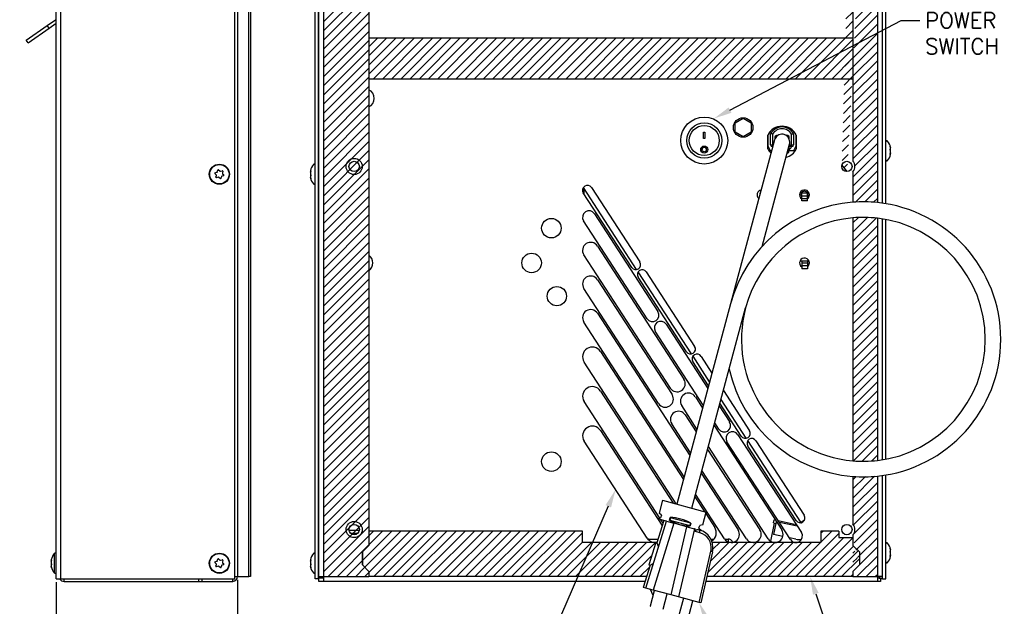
# Model space of a CAD drawing. Extents: x 895.5 to 952.4, y -8.3 to 25.7.
# Tile 3 of 5: x 910.9 to 929.9, y 3.2 to 14.5. Entities that reach past the tile are written whole.
import ezdxf
from ezdxf import colors
from ezdxf.entities.mleader import LeaderData, LeaderLine
from ezdxf.math import Vec2, Vec3

# ---------------------------------------------------------------- set-up
doc = ezdxf.new("R2010")
doc.units = 0
doc.header["$LTSCALE"] = 4
doc.header["$MEASUREMENT"] = 0
doc.layers.get('0').update_dxf_attribs({"linetype": 'CONTINUOUS'})
doc.layers.get('DEFPOINTS').update_dxf_attribs({"linetype": 'CONTINUOUS'})
for name, color, linetype in [('DIMENSIONS', 140, 'CONTINUOUS'), ('DIMENSIONS @ 1', 140, 'CONTINUOUS'), ('Hatch', 140, 'CONTINUOUS'), ('TEXT', 140, 'CONTINUOUS')]:
    doc.layers.add(name, color=color, linetype=linetype)
doc.styles.get("Standard").update_dxf_attribs({"font": 'romans.shx'})
doc.dimstyles.get("Standard").update_dxf_attribs({"dimtxt": 0.3, "dimasz": 0.35, "dimexe": 0.0625, "dimexo": 0.0625, "dimgap": 0.0625, "dimtad": 0, "dimtih": 1, "dimtoh": 1, "dimzin": 0, "dimdsep": 46, "dimtxsty": 'Standard', "dimcen": 0, "dimadec": 0, "dimazin": 0, "dimtfac": 1, "dimtofl": 0, "dimtmove": 0, "dimatfit": 3, "dimfxl": 0, "dimtolj": 1, "dimtzin": 0, "dimarcsym": 0})
pattern_1 = [(45, (895.43474, -10.74133), (-0.08838817, 0.08838817), [])]
pattern_2 = [(45, (897.40933, -8.5339), (-0.08838835, 0.08838835), [])]

# ---------------------------------------------------------------- blocks, each defined once
blk = doc.blocks.new('*D2')
at = {"layer": 'DEFPOINTS', "color": 0}
for p in [(911.617, 3.749), (915.117, 3.793), (911.617, 2.192)]:
    blk.add_point(p, dxfattribs=at)
at = {"layer": 'DIMENSIONS', "color": 0, "lineweight": -2}
for p, q in [((911.617, 3.687), (911.617, 2.13)), ((915.117, 3.73), (915.117, 2.13)), ((911.267, 2.192), (910.917, 2.192)), ((915.467, 2.192), (915.817, 2.192))]:
    blk.add_line(p, q, dxfattribs=at)
at = {"layer": 'DIMENSIONS', "color": 0}
for points in [[(911.267, 2.25), (911.267, 2.134), (911.617, 2.192)], [(915.467, 2.25), (915.467, 2.134), (915.117, 2.192)]]:
    blk.add_solid(points, dxfattribs=at)
at = {"layer": 'DIMENSIONS', "color": 0, "insert": (913.232, 2.192), "char_height": 0.3, "attachment_point": 5}
blk.add_mtext('\\A1; 3.50\\P [88.9]\\PPLUS GASKET', dxfattribs=at)

msp = doc.modelspace()

# ---------------------------------------------------------------- hatches: boundary and pattern name
at = {"layer": 'Hatch'}
h = msp.add_hatch(dxfattribs=at)
h.set_pattern_fill('LINE', color=256, scale=0.999998, angle=45, style=0, pattern_type=2)
h.set_pattern_definition(pattern_1)
edge = h.paths.add_edge_path()
edge.add_line((917.656, 4.389), (917.656, 18.932))
edge.add_arc((917.842, 18.955), 0.188, 173.0813, 186.9187, ccw=False)
edge.add_line((917.656, 18.977), (917.656, 19.166))
edge.add_line((917.656, 19.166), (917.531, 19.291))
edge.add_line((917.531, 19.291), (917.281, 19.291))
edge.add_line((917.281, 19.291), (917.156, 19.166))
edge.add_line((917.156, 19.166), (916.781, 19.166))
edge.add_line((916.781, 19.166), (916.781, 3.789))
edge.add_line((916.781, 3.789), (917.656, 3.789))
edge.add_line((917.656, 3.789), (917.656, 3.889))
edge.add_line((917.656, 3.889), (917.531, 4.014))
edge.add_line((917.531, 4.014), (917.531, 4.264))
edge.add_line((917.531, 4.264), (917.656, 4.389))
h = msp.add_hatch(dxfattribs=at)
h.set_pattern_fill('ANSI31', color=256)
h.set_pattern_definition(pattern_2)
edge = h.paths.add_edge_path()
edge.add_arc((927.183, 8.366), 2.65, 84.1016, 94.3646)
edge.add_line((926.982, 11.008), (926.982, 11.595))
edge.add_arc((926.866, 11.699), 0.156, 318.0338, 401.9662)
edge.add_line((926.982, 11.804), (926.982, 18.595))
edge.add_arc((926.866, 18.699), 0.156, 318.0338, 401.9662)
edge.add_line((926.982, 18.804), (926.982, 19.295))
edge.add_line((926.982, 19.295), (927.182, 19.295))
edge.add_line((927.182, 19.295), (927.282, 19.17))
edge.add_line((927.282, 19.17), (927.456, 19.17))
edge.add_line((927.456, 19.17), (927.456, 11.002))
edge = h.paths.add_edge_path()
edge.add_line((926.872, 11.6), (926.77, 11.728))
edge.add_line((926.982, 19.295), (926.982, 19.169))
edge.add_line((927.182, 19.295), (926.982, 19.295))
edge.add_line((927.282, 19.169), (927.182, 19.295))
edge.add_line((927.456, 19.169), (927.282, 19.169))
h = msp.add_hatch(dxfattribs=at)
h.set_pattern_fill('ANSI31', color=256)
h.set_pattern_definition([(45, (897.40933, -8.5339), (-0.08838835, 0.08838835), [])])
h.paths.add_polyline_path([(926.982, 14.169), (917.651, 14.169), (917.651, 13.382), (926.982, 13.382)])
h = msp.add_hatch(dxfattribs=at)
h.set_pattern_fill('ANSI31', color=256)
h.set_pattern_definition(pattern_2)
edge = h.paths.add_edge_path()
edge.add_arc((927.183, 8.366), 2.35, 265.0769, 276.6546)
edge.add_line((927.456, 6.031), (927.456, 10.7))
edge.add_arc((927.183, 8.366), 2.35, 83.3455, 94.9232)
edge.add_line((926.982, 10.707), (926.982, 6.024))
h = msp.add_hatch(dxfattribs=at)
h.set_pattern_fill('ANSI31', color=256)
h.set_pattern_definition(pattern_2)
edge = h.paths.add_edge_path()
edge.add_line((927.107, 4.268), (927.107, 4.018))
edge.add_line((927.107, 4.018), (926.982, 3.892))
edge.add_line((926.982, 3.892), (926.982, 3.793))
edge.add_line((926.982, 3.793), (927.456, 3.793))
edge.add_line((927.456, 3.793), (927.456, 5.73))
edge.add_arc((927.183, 8.366), 2.65, 265.6354, 275.8984, ccw=False)
edge.add_line((926.982, 5.723), (926.982, 4.804))
edge.add_arc((926.866, 4.699), 0.156, -41.9662, 41.9662, ccw=False)
edge.add_line((926.982, 4.595), (926.982, 4.393))
edge.add_line((926.982, 4.393), (927.107, 4.268))
edge = h.paths.add_edge_path(flags=16)
edge.add_line((926.982, 4.543), (926.982, 4.393))
edge.add_line((927.107, 4.018), (926.982, 3.893))
edge.add_line((926.982, 4.393), (927.107, 4.268))
edge.add_line((926.982, 3.893), (926.982, 3.793))
edge.add_line((927.107, 4.268), (927.107, 4.018))
h = msp.add_hatch(dxfattribs=at)
h.set_pattern_fill('LINE', color=256, scale=0.999998, angle=45, style=0, pattern_type=2)
h.set_pattern_definition(pattern_1)
h.paths.add_polyline_path([(923.204, 4.44), (923.207, 4.449), (921.769, 4.449), (921.769, 4.668), (917.651, 4.668), (917.651, 4.393), (917.526, 4.268), (917.525, 4.018), (917.651, 3.893), (917.651, 3.793), (923.006, 3.793), (923.072, 4.01), (923.049, 4.017), (923.18, 4.448)])
edge = h.paths.add_edge_path()
edge.add_arc((923.934, 4.351), 0.35, 350.8102, 376.4224)
edge.add_line((924.269, 4.449), (926.366, 4.449))
edge.add_line((926.366, 4.449), (926.366, 4.668))
edge.add_line((926.366, 4.668), (926.71, 4.668))
edge.add_line((926.71, 4.668), (926.71, 4.543))
edge.add_line((926.71, 4.543), (926.982, 4.543))
edge.add_line((926.982, 4.543), (926.982, 4.393))
edge.add_line((926.982, 4.393), (927.107, 4.268))
edge.add_line((927.107, 4.268), (927.107, 4.018))
edge.add_line((927.107, 4.018), (926.982, 3.893))
edge.add_line((926.982, 3.893), (926.982, 3.793))
edge.add_line((926.982, 3.793), (924.164, 3.793))
edge.add_line((924.164, 3.793), (924.275, 4.272))
edge.add_line((924.275, 4.272), (924.275, 4.275))
edge.add_line((924.275, 4.275), (924.276, 4.277))
edge.add_line((924.276, 4.277), (924.277, 4.28))
edge.add_line((924.277, 4.28), (924.277, 4.283))
edge.add_line((924.277, 4.283), (924.278, 4.286))
edge.add_line((924.278, 4.286), (924.278, 4.289))
edge.add_line((924.278, 4.289), (924.279, 4.292))
edge.add_line((924.279, 4.292), (924.279, 4.295))

# ---------------------------------------------------------------- linework, layer by layer
for p, q in [((915.067, 3.749), (915.067, 20.136)), ((916.616, 3.749), (916.616, 20.136)), ((916.678, 3.749), (916.678, 20.136)), ((911.617, 3.749), (911.617, 20.106)), ((911.71, 3.749), (911.71, 20.106)), ((916.683, 3.793), (916.683, 20.044)), ((927.549, 20.044), (927.549, 10.99)), ((915.117, 19.544), (915.117, 3.792)), ((915.337, 3.792), (915.337, 19.544)), ((915.367, 19.17), (915.367, 3.793)), ((916.776, 19.17), (916.776, 3.793)), ((927.456, 19.17), (927.456, 11.002)), ((917.651, 18.941), (917.651, 4.393)), ((927.554, 10.99), (927.554, 18.921)), ((927.616, 10.98), (927.616, 18.971)), ((926.982, 18.595), (926.982, 11.804)), ((911.447, 14.419), (911.604, 14.528)), ((911.483, 14.368), (911.617, 14.462)), ((911.042, 14.135), (911.447, 14.419)), ((911.078, 14.084), (911.483, 14.368)), ((911.483, 14.368), (911.447, 14.419)), ((911.078, 14.084), (911.042, 14.135)), ((926.982, 14.169), (917.651, 14.169)), ((926.982, 13.382), (917.651, 13.382)), ((924.711, 12.539), (924.866, 12.628)), ((924.711, 12.36), (924.711, 12.539)), ((924.866, 12.628), (925.021, 12.539)), ((925.021, 12.539), (925.021, 12.36)), ((924.103, 12.362), (924.128, 12.362)), ((924.103, 12.237), (924.103, 12.362)), ((924.128, 12.362), (924.128, 12.237)), ((924.866, 12.271), (924.711, 12.36)), ((925.021, 12.36), (924.866, 12.271)), ((924.128, 12.24), (924.103, 12.24)), ((924.128, 12.237), (924.103, 12.237)), ((925.471, 12.209), (925.323, 11.657)), ((925.341, 12.038), (925.341, 12.302)), ((925.342, 12.293), (925.342, 12.11)), ((925.432, 12.32), (925.396, 12.33)), ((925.396, 12.114), (925.396, 12.33)), ((925.432, 12.32), (925.432, 12.114)), ((925.477, 12.263), (925.477, 12.226)), ((925.501, 12.287), (925.501, 12.266)), ((925.53, 12.293), (925.507, 12.293)), ((925.725, 12.293), (925.701, 12.293)), ((925.731, 12.266), (925.731, 12.287)), ((925.755, 12.226), (925.755, 12.263)), ((925.8, 12.32), (925.837, 12.33)), ((925.8, 12.114), (925.8, 12.32)), ((925.837, 12.33), (925.837, 12.114)), ((925.89, 12.11), (925.89, 12.293)), ((925.891, 12.302), (925.891, 12.038)), ((924.073, 12.026), (924.073, 12.025)), ((924.159, 12.025), (924.159, 12.026)), ((925.344, 12.098), (925.379, 12.022)), ((925.396, 12.114), (925.432, 12.114)), ((925.406, 12.004), (925.416, 12.004)), ((925.437, 12.084), (925.426, 12.084)), ((925.432, 12.114), (925.445, 12.114)), ((925.612, 11.579), (925.76, 12.131)), ((925.725, 11.999), (925.734, 11.985)), ((925.728, 12.01), (925.748, 12.01)), ((925.748, 12.085), (925.748, 12.01)), ((925.748, 11.987), (925.748, 12.01)), ((925.755, 12.084), (925.755, 12.109)), ((925.779, 12.084), (925.755, 12.084)), ((925.755, 12.02), (925.755, 12.004)), ((925.755, 12.004), (925.825, 12.004)), ((925.756, 12.114), (925.8, 12.114)), ((925.807, 12.084), (925.779, 12.084)), ((925.783, 12.084), (925.783, 12.053)), ((925.8, 12.114), (925.837, 12.114)), ((925.852, 12.022), (925.887, 12.098)), ((927.554, 12.094), (927.549, 12.094)), ((927.554, 12.069), (927.549, 12.069)), ((927.708, 12.057), (927.709, 12.057)), ((927.554, 11.93), (927.549, 11.93)), ((927.549, 11.904), (927.554, 11.904)), ((927.709, 11.942), (927.703, 11.942)), ((914.686, 11.579), (914.717, 11.587)), ((914.727, 11.598), (914.735, 11.629)), ((914.752, 11.634), (914.775, 11.612)), ((914.789, 11.608), (914.82, 11.617)), ((914.832, 11.605), (914.824, 11.574)), ((916.522, 11.607), (916.528, 11.607)), ((916.683, 11.644), (916.678, 11.644)), ((916.678, 11.619), (916.683, 11.619)), ((925.323, 11.657), (924.624, 9.052)), ((926.872, 11.6), (926.77, 11.728)), ((926.982, 11.595), (926.982, 11.008)), ((914.705, 11.54), (914.682, 11.562)), ((914.701, 11.494), (914.709, 11.525)), ((914.744, 11.491), (914.714, 11.482)), ((914.782, 11.465), (914.759, 11.487)), ((914.806, 11.501), (914.798, 11.47)), ((914.847, 11.52), (914.817, 11.512)), ((914.828, 11.559), (914.851, 11.537)), ((916.523, 11.492), (916.522, 11.492)), ((916.678, 11.48), (916.683, 11.48)), ((916.678, 11.454), (916.683, 11.454)), ((925.23, 10.153), (925.612, 11.579)), ((922.812, 9.713), (921.785, 11.294)), ((921.794, 11.281), (921.794, 11.175)), ((921.942, 11.292), (922.874, 9.857)), ((922.717, 9.754), (921.784, 11.19)), ((925.186, 11.185), (925.196, 11.185)), ((925.186, 11.185), (925.186, 11.146)), ((925.955, 11.153), (925.998, 11.145)), ((926.108, 11.185), (925.998, 11.185)), ((925.998, 11.125), (925.998, 11.185)), ((926.108, 11.125), (925.998, 11.125)), ((925.998, 11.075), (925.998, 11.125)), ((926.108, 11.075), (925.998, 11.075)), ((925.998, 11.035), (925.998, 11.075)), ((926.108, 11.035), (925.998, 11.035)), ((926.108, 11.125), (926.108, 11.185)), ((926.108, 11.075), (926.108, 11.125)), ((926.108, 11.035), (926.108, 11.075)), ((923.014, 8.764), (921.789, 10.65)), ((921.999, 10.786), (923.224, 8.9)), ((926.982, 10.707), (926.982, 6.024)), ((927.456, 10.7), (927.456, 6.031)), ((927.549, 10.687), (927.549, 6.044)), ((927.554, 6.045), (927.554, 10.686)), ((927.616, 6.056), (927.616, 10.676)), ((922.057, 10.164), (923.725, 7.596)), ((923.462, 7.426), (921.794, 9.994)), ((925.998, 9.872), (925.96, 9.872)), ((925.998, 9.763), (925.996, 9.763)), ((925.998, 9.872), (925.998, 9.832)), ((926.108, 9.872), (925.998, 9.872)), ((925.998, 9.832), (925.998, 9.782)), ((926.108, 9.832), (925.998, 9.832)), ((925.998, 9.782), (925.998, 9.722)), ((926.108, 9.782), (925.998, 9.782)), ((926.108, 9.722), (925.998, 9.722)), ((926.108, 9.872), (926.108, 9.832)), ((926.137, 9.872), (926.108, 9.872)), ((926.108, 9.832), (926.108, 9.782)), ((926.108, 9.782), (926.108, 9.722)), ((922.057, 9.516), (923.496, 7.3)), ((923.773, 8.127), (922.841, 9.563)), ((923.869, 8.086), (922.842, 9.667)), ((922.999, 9.665), (923.931, 8.23)), ((923.234, 7.129), (921.794, 9.346)), ((924.624, 9.052), (923.587, 5.189)), ((923.877, 5.111), (924.913, 8.975)), ((922.057, 8.868), (923.838, 6.125)), ((923.729, 5.718), (921.794, 8.698)), ((923.381, 8.657), (924.185, 7.419)), ((924.098, 7.094), (923.172, 8.521)), ((922.114, 8.132), (923.715, 5.666)), ((924.22, 7.546), (923.899, 8.04)), ((924.055, 8.038), (924.265, 7.715)), ((923.576, 5.192), (921.799, 7.928)), ((924.199, 7.471), (923.897, 7.936)), ((922.114, 7.37), (923.518, 5.207)), ((923.944, 7.259), (924.084, 7.042)), ((924.485, 7.377), (924.988, 6.603)), ((923.258, 4.919), (921.799, 7.166)), ((923.975, 6.636), (923.681, 7.089)), ((924.405, 7.081), (924.606, 6.771)), ((924.83, 6.5), (924.419, 7.133)), ((924.925, 6.459), (924.439, 7.207)), ((923.751, 6.908), (923.961, 6.584)), ((923.852, 6.177), (923.488, 6.737)), ((924.304, 6.704), (925.611, 4.691)), ((924.396, 6.635), (924.318, 6.756)), ((922.114, 6.608), (923.217, 4.91)), ((924.764, 6.528), (925.989, 4.643)), ((923.013, 4.535), (921.799, 6.404)), ((925.349, 4.521), (924.195, 6.297)), ((925.779, 4.506), (924.554, 6.392)), ((925.887, 4.873), (924.954, 6.309)), ((925.978, 4.839), (924.955, 6.413)), ((925.112, 6.411), (926.044, 4.976)), ((924.181, 6.245), (925.19, 4.691)), ((924.058, 5.787), (924.769, 4.691)), ((924.928, 4.521), (924.072, 5.839)), ((926.982, 5.723), (926.982, 4.804)), ((927.456, 5.73), (927.456, 3.793)), ((927.549, 5.741), (927.549, 3.793)), ((927.554, 3.749), (927.554, 5.742)), ((927.616, 3.749), (927.616, 5.751)), ((923.935, 5.328), (924.118, 5.047)), ((924.507, 4.521), (923.949, 5.38)), ((923.312, 5.263), (923.245, 5.015)), ((923.312, 5.263), (924.152, 5.037)), ((923.289, 4.978), (923.245, 5.015)), ((923.289, 4.978), (923.274, 4.922)), ((924.086, 4.789), (924.152, 5.037)), ((924.144, 5.006), (924.317, 4.739)), ((922.99, 3.568), (923.385, 4.86)), ((923.53, 4.821), (923.134, 3.53)), ((923.337, 4.873), (923.204, 4.44)), ((923.218, 4.912), (923.216, 4.906)), ((923.385, 4.86), (923.216, 4.906)), ((923.218, 4.912), (923.274, 4.922)), ((923.22, 4.904), (923.306, 4.773)), ((923.321, 4.823), (923.278, 4.889)), ((923.385, 4.86), (923.53, 4.821)), ((923.445, 4.876), (923.46, 4.932)), ((923.45, 4.879), (923.445, 4.876)), ((923.463, 4.927), (923.45, 4.879)), ((923.45, 4.879), (923.841, 4.774)), ((923.463, 4.927), (923.46, 4.932)), ((923.854, 4.822), (923.463, 4.927)), ((923.477, 3.438), (923.781, 4.754)), ((923.781, 4.754), (923.53, 4.821)), ((923.781, 4.754), (923.926, 4.715)), ((923.841, 4.774), (923.854, 4.822)), ((923.841, 4.774), (923.843, 4.769)), ((923.858, 4.825), (923.843, 4.769)), ((923.854, 4.822), (923.858, 4.825)), ((924.014, 4.724), (924.029, 4.779)), ((924.086, 4.789), (924.029, 4.779)), ((925.399, 4.472), (925.473, 4.822)), ((925.503, 4.85), (925.451, 4.605)), ((925.454, 4.826), (925.467, 4.887)), ((925.454, 4.826), (925.496, 4.817)), ((925.467, 4.887), (925.487, 4.882)), ((925.509, 4.848), (925.503, 4.85)), ((925.542, 4.871), (925.888, 4.797)), ((925.91, 4.763), (925.565, 4.836)), ((925.964, 4.83), (926.052, 4.887)), ((917.266, 4.69), (917.465, 4.69)), ((917.292, 4.632), (917.439, 4.632)), ((917.651, 4.668), (917.651, 4.393)), ((921.769, 4.668), (917.651, 4.668)), ((921.769, 4.449), (921.769, 4.668)), ((923.926, 4.715), (923.622, 3.399)), ((923.941, 4.711), (923.926, 4.715)), ((924.028, 4.638), (923.926, 4.665)), ((923.994, 4.697), (924.024, 4.689)), ((924.014, 4.724), (924.058, 4.687)), ((924.056, 4.679), (924.058, 4.687)), ((925.631, 4.567), (925.451, 4.605)), ((926.71, 4.668), (926.366, 4.668)), ((926.366, 4.668), (926.366, 4.449)), ((926.71, 4.668), (926.71, 4.543)), ((926.982, 4.595), (926.982, 4.393)), ((917.525, 4.268), (917.651, 4.393)), ((917.651, 4.393), (917.526, 4.268)), ((923.207, 4.449), (921.769, 4.449)), ((923.025, 4.521), (923.023, 4.522)), ((923.025, 4.521), (923.024, 4.52)), ((923.04, 4.516), (923.227, 4.516)), ((923.04, 4.502), (923.04, 4.516)), ((923.18, 4.448), (923.049, 4.017)), ((923.204, 4.44), (923.18, 4.448)), ((924.242, 4.516), (924.304, 4.516)), ((926.366, 4.449), (924.269, 4.449)), ((924.51, 4.516), (924.576, 4.516)), ((924.576, 4.516), (924.576, 4.462)), ((924.662, 4.459), (924.693, 4.459)), ((925.004, 4.459), (925.114, 4.459)), ((925.882, 4.513), (925.757, 4.54)), ((926.71, 4.543), (926.982, 4.543)), ((926.982, 4.543), (926.982, 4.393)), ((926.982, 4.393), (927.107, 4.268)), ((926.982, 4.393), (927.107, 4.268)), ((911.581, 4.236), (911.581, 3.863)), ((917.525, 4.018), (917.525, 4.268)), ((917.526, 4.268), (917.526, 4.018)), ((924.015, 3.293), (924.243, 4.28)), ((924.275, 4.272), (924.047, 3.285)), ((924.279, 4.295), (924.247, 4.3)), ((927.107, 4.268), (927.107, 4.018)), ((927.107, 4.268), (927.107, 4.018)), ((927.554, 4.344), (927.549, 4.344)), ((927.554, 4.319), (927.549, 4.319)), ((927.554, 4.18), (927.549, 4.18)), ((927.709, 4.192), (927.703, 4.192)), ((927.708, 4.307), (927.709, 4.307)), ((911.523, 4.108), (911.53, 4.108)), ((911.523, 4.107), (911.53, 4.107)), ((911.523, 4.098), (911.528, 4.098)), ((911.525, 4.087), (911.523, 4.087)), ((911.523, 4.04), (911.528, 4.04)), ((911.53, 4.025), (911.523, 4.025)), ((911.525, 3.992), (911.523, 3.992)), ((911.525, 3.987), (911.523, 3.987)), ((911.529, 4.117), (911.53, 4.117)), ((914.705, 4.04), (914.682, 4.062)), ((914.686, 4.079), (914.717, 4.087)), ((914.701, 3.994), (914.709, 4.025)), ((914.744, 3.991), (914.714, 3.982)), ((914.727, 4.098), (914.735, 4.129)), ((914.752, 4.134), (914.775, 4.112)), ((914.782, 3.965), (914.759, 3.987)), ((914.789, 4.108), (914.82, 4.117)), ((914.806, 4.001), (914.798, 3.97)), ((914.847, 4.02), (914.817, 4.012)), ((914.832, 4.105), (914.824, 4.074)), ((914.828, 4.059), (914.851, 4.037)), ((916.522, 4.107), (916.528, 4.107)), ((916.523, 3.992), (916.522, 3.992)), ((916.683, 4.144), (916.678, 4.144)), ((916.678, 4.119), (916.683, 4.119)), ((917.651, 3.893), (917.525, 4.018)), ((917.526, 4.018), (917.651, 3.893)), ((923.072, 4.01), (922.941, 3.581)), ((923.049, 4.017), (923.072, 4.01)), ((927.107, 4.018), (926.982, 3.892)), ((927.107, 4.018), (926.982, 3.893)), ((927.549, 4.154), (927.554, 4.154)), ((911.529, 3.965), (911.53, 3.965)), ((916.678, 3.98), (916.683, 3.98)), ((916.678, 3.954), (916.683, 3.954)), ((917.651, 3.893), (917.651, 3.793)), ((917.651, 3.893), (917.651, 3.793)), ((926.982, 3.893), (926.982, 3.793)), ((926.982, 3.892), (926.982, 3.793)), ((911.617, 3.749), (911.71, 3.749)), ((911.71, 3.749), (915.067, 3.749)), ((911.772, 3.699), (911.772, 3.749)), ((911.772, 3.699), (914.366, 3.699)), ((914.366, 3.749), (914.366, 3.699)), ((914.366, 3.699), (914.428, 3.699)), ((914.428, 3.749), (914.428, 3.699)), ((914.428, 3.699), (915.024, 3.699)), ((915.024, 3.699), (915.024, 3.749)), ((915.067, 3.793), (915.117, 3.793)), ((915.117, 3.792), (915.337, 3.792)), ((915.367, 3.792), (915.337, 3.792)), ((915.367, 3.793), (915.367, 3.792)), ((916.678, 3.749), (916.616, 3.749)), ((916.683, 3.749), (916.678, 3.749)), ((916.683, 3.793), (916.776, 3.793)), ((916.683, 3.763), (916.683, 3.793)), ((916.745, 3.763), (916.683, 3.763)), ((916.683, 3.699), (916.683, 3.762)), ((916.776, 3.762), (916.683, 3.762)), ((916.776, 3.699), (916.683, 3.699)), ((916.745, 3.763), (916.745, 3.793)), ((916.776, 3.793), (916.776, 3.699)), ((916.776, 3.793), (917.651, 3.793)), ((922.977, 3.699), (916.776, 3.699)), ((923.006, 3.793), (917.651, 3.793)), ((927.456, 3.699), (924.142, 3.699)), ((926.982, 3.793), (924.164, 3.793)), ((926.982, 3.793), (927.456, 3.793)), ((927.456, 3.793), (927.456, 3.699)), ((927.549, 3.793), (927.456, 3.793)), ((927.514, 3.762), (927.456, 3.762)), ((927.514, 3.699), (927.456, 3.699)), ((927.487, 3.793), (927.487, 3.763)), ((927.487, 3.763), (927.549, 3.763)), ((927.514, 3.763), (927.514, 3.762)), ((927.514, 3.762), (927.514, 3.699)), ((927.523, 3.749), (927.514, 3.749)), ((927.554, 3.749), (927.523, 3.749)), ((927.549, 3.793), (927.549, 3.763)), ((927.554, 3.749), (927.616, 3.749)), ((922.99, 3.568), (922.941, 3.581)), ((923.134, 3.53), (922.99, 3.568)), ((923.133, 3.427), (923.078, 3.545)), ((923.08, 3.231), (923.159, 3.523)), ((923.477, 3.438), (923.134, 3.53)), ((923.322, 3.166), (923.4, 3.458)), ((923.622, 3.399), (923.477, 3.438)), ((923.713, 3.374), (923.54, 2.727)), ((924.015, 3.293), (923.622, 3.399)), ((923.723, 2.678), (923.897, 3.325)), ((924.047, 3.285), (924.015, 3.293))]:
    msp.add_line(p, q)
for centre, radius in [((924.116, 12.199), 0.453), ((924.116, 12.199), 0.339), ((924.866, 12.449), 0.188), ((924.116, 12.199), 0.29), ((924.115, 12.025), 0.0673), ((924.115, 12.025), 0.0431), ((917.366, 11.699), 0.156), ((917.366, 11.699), 0.1), ((926.866, 11.699), 0.1), ((914.767, 11.549), 0.194), ((914.767, 11.549), 0.187), ((921.169, 10.509), 0.188), ((920.787, 9.839), 0.188), ((921.274, 9.199), 0.186), ((921.169, 6.009), 0.188), ((917.366, 4.699), 0.156), ((917.366, 4.699), 0.1), ((926.866, 4.699), 0.1), ((914.767, 4.049), 0.194), ((914.767, 4.049), 0.187)]:
    msp.add_circle(centre, radius)
for centre, radius, start, end in [((917.562, 13.012), 0.188, 0, 61.8426), ((917.562, 13.012), 0.188, 298.1574, 0), ((925.616, 12.17), 0.305, 25.6256, 154.3744), ((925.616, 12.208), 0.252, 29.0491, 150.9509), ((925.616, 12.208), 0.216, 31.4616, 148.5384), ((925.616, 12.204), 0.288, 153.0096, 161.9801), ((925.616, 12.17), 0.15, 0, 164.9804), ((925.507, 12.263), 0.03, 90, 180), ((925.478, 12.287), 0.0228, 0, 12.8739), ((925.725, 12.263), 0.03, 0, 90), ((925.753, 12.287), 0.0228, 167.1264, 180), ((925.616, 12.17), 0.15, 344.9804, 0), ((925.616, 12.204), 0.288, 18.0199, 26.9904), ((927.636, 12.174), 0.02, 37.9936, 180), ((927.412, 11.999), 0.303, 13.2632, 37.9936), ((924.116, 12.026), 0.0433, 0.2436, 179.7662), ((925.616, 12.17), 0.305, 205.6256, 225.5212), ((925.372, 12.11), 0.03, 180, 204.2277), ((925.406, 12.034), 0.03, 204.2277, 270), ((925.426, 12.114), 0.03, 180, 270), ((925.616, 12.17), 0.305, 284.4396, 334.3744), ((925.616, 12.17), 0.24, 293.6626, 299.2155), ((925.616, 12.17), 0.22, 297.9663, 302.6478), ((925.718, 11.987), 0.03, 299.2155, 0), ((925.718, 12.01), 0.03, 302.6478, 0), ((925.616, 12.17), 0.204, 310.4115, 325.0362), ((925.807, 12.114), 0.03, 270, 0), ((925.825, 12.034), 0.03, 270, 335.7723), ((925.86, 12.11), 0.03, 335.7723, 0), ((927.658, 12.017), 0.0511, 351.8925, 8.1075), ((927.658, 11.982), 0.0511, 351.8925, 8.1075), ((926.866, 11.699), 0.156, 318.0338, 41.9662), ((927.636, 11.825), 0.02, 180, 322.0064), ((927.412, 11.999), 0.303, 322.0064, 346.7368), ((914.713, 11.602), 0.015, 285.9693, 345.9693), ((914.745, 11.626), 0.01, 45.9693, 165.9693), ((914.785, 11.622), 0.015, 225.9693, 285.9693), ((914.822, 11.607), 0.01, 345.9693, 105.9693), ((916.819, 11.549), 0.303, 142.0064, 166.7368), ((916.596, 11.724), 0.02, 0, 142.0064), ((914.689, 11.569), 0.01, 105.9693, 225.9693), ((914.711, 11.492), 0.01, 165.9693, 285.9693), ((914.695, 11.529), 0.015, 345.9693, 45.9693), ((914.749, 11.477), 0.015, 45.9693, 105.9693), ((914.789, 11.473), 0.01, 225.9693, 345.9693), ((914.821, 11.497), 0.015, 105.9693, 165.9693), ((914.839, 11.57), 0.015, 165.9693, 225.9693), ((914.844, 11.53), 0.01, 285.9693, 45.9693), ((916.573, 11.567), 0.0511, 171.8925, 188.1075), ((916.573, 11.532), 0.0511, 171.8925, 188.1075), ((916.819, 11.549), 0.303, 193.2632, 217.9936), ((916.596, 11.375), 0.02, 217.9936, 0), ((921.863, 11.241), 0.094, 33, 213), ((925.229, 11.152), 0.094, 100.0886, 229.8722), ((926.049, 11.152), 0.094, 0, 237.1367), ((926.049, 11.152), 0.068, 0, 183.6556), ((926.049, 11.152), 0.094, 308.8715, 0), ((926.049, 11.152), 0.068, 330.173, 0), ((927.183, 8.366), 2.65, 84.1016, 94.3646), ((921.894, 10.718), 0.125, 33, 213), ((927.183, 8.366), 2.65, 94.3646, 164.9804), ((927.183, 8.366), 2.65, 0, 84.1016), ((927.183, 8.366), 2.35, 94.9232, 164.9805), ((927.183, 8.366), 2.35, 83.3455, 94.9232), ((927.183, 8.366), 2.35, 359.9999, 83.3455), ((921.926, 10.079), 0.157, 33, 213), ((917.537, 9.839), 0.188, 0, 52.555), ((926.049, 9.84), 0.094, 0, 236.0683), ((917.537, 9.839), 0.188, 307.445, 0), ((922.796, 9.805), 0.094, 213, 33), ((922.92, 9.614), 0.094, 33, 213), ((926.049, 9.84), 0.094, 308.8715, 0), ((921.926, 9.431), 0.156, 33, 213), ((921.926, 8.783), 0.156, 33, 213), ((927.183, 8.366), 2.35, 164.9804, 265.0769), ((923.119, 8.832), 0.125, 213, 33), ((923.277, 8.589), 0.125, 33, 213), ((927.183, 8.366), 2.65, 275.8984, 0), ((927.183, 8.366), 2.35, 276.6546, 0), ((921.957, 8.03), 0.187, 33, 213), ((923.852, 8.178), 0.094, 213, 33), ((923.976, 7.987), 0.094, 33, 213), ((927.183, 8.366), 2.65, 192.4804, 265.6354), ((923.593, 7.511), 0.157, 213, 33), ((921.957, 7.268), 0.187, 33, 213), ((923.365, 7.214), 0.156, 213, 33), ((923.812, 7.174), 0.156, 33, 213), ((923.62, 6.823), 0.156, 33, 213), ((921.957, 6.506), 0.187, 33, 213), ((924.501, 6.703), 0.125, 213, 33), ((924.659, 6.46), 0.125, 33, 213), ((924.909, 6.551), 0.094, 213, 33), ((925.033, 6.36), 0.094, 33, 213), ((927.183, 8.366), 2.35, 265.0769, 276.6546), ((927.183, 8.366), 2.65, 265.6354, 275.8984), ((925.965, 4.924), 0.094, 213, 33), ((926.866, 4.699), 0.156, 318.0338, 41.9662), ((923.934, 4.351), 0.35, 350.8102, 74.9804), ((923.951, 4.348), 0.3, 350.8102, 74.9804), ((924.16, 4.637), 0.187, 302.0492, 33), ((924.638, 4.606), 0.156, 213, 33), ((925.059, 4.606), 0.156, 213, 33), ((925.48, 4.606), 0.156, 213, 33), ((925.884, 4.574), 0.125, 213, 33), ((923.17, 4.637), 0.187, 213, 281.5503), ((923.04, 4.547), 0.031, 240, 270), ((924.576, 4.423), 0.093, 17.7467, 90), ((925.94, 4.788), 0.281, 258, 280.6767), ((927.636, 4.424), 0.02, 37.9936, 180), ((927.412, 4.249), 0.303, 13.2632, 37.9936), ((911.82, 4.049), 0.303, 142.0064, 166.7368), ((911.597, 4.224), 0.02, 0, 142.0064), ((916.819, 4.049), 0.303, 142.0064, 166.7368), ((916.596, 4.224), 0.02, 0, 142.0064), ((924.185, 4.002), 0.285, 71.6682, 78.2925), ((927.412, 4.249), 0.303, 322.0064, 346.7368), ((927.658, 4.267), 0.0511, 351.8925, 8.1075), ((927.658, 4.232), 0.0511, 351.8925, 8.1075), ((911.574, 4.067), 0.0511, 171.8925, 188.1075), ((911.574, 4.032), 0.0511, 171.8925, 188.1075), ((914.689, 4.069), 0.01, 105.9693, 225.9693), ((914.711, 3.992), 0.01, 165.9693, 285.9693), ((914.695, 4.029), 0.015, 345.9693, 45.9693), ((914.713, 4.102), 0.015, 285.9693, 345.9693), ((914.745, 4.126), 0.01, 45.9693, 165.9693), ((914.749, 3.977), 0.015, 45.9693, 105.9693), ((914.785, 4.122), 0.015, 225.9693, 285.9693), ((914.821, 3.997), 0.015, 105.9693, 165.9693), ((914.822, 4.107), 0.01, 345.9693, 105.9693), ((914.839, 4.07), 0.015, 165.9693, 225.9693), ((914.844, 4.03), 0.01, 285.9693, 45.9693), ((916.573, 4.067), 0.0511, 171.8925, 188.1075), ((916.573, 4.032), 0.0511, 171.8925, 188.1075), ((921.617, 6.408), 2.805, 301.2524, 302.8156), ((927.636, 4.075), 0.02, 180, 322.0064), ((911.82, 4.049), 0.303, 193.2632, 217.9936), ((911.597, 3.875), 0.02, 217.9936, 0), ((914.789, 3.973), 0.01, 225.9693, 345.9693), ((916.819, 4.049), 0.303, 193.2632, 217.9936), ((916.596, 3.875), 0.02, 217.9936, 0), ((911.772, 3.793), 0.093, 207.5428, 270), ((915.024, 3.793), 0.093, 270, 0), ((916.776, 3.793), 0.031, 180, 270), ((923.032, 3.243), 0.05, 331.1999, 344.9804)]:
    msp.add_arc(centre, radius, start, end)
for centre, major_axis, ratio, start_param, end_param in [((925.453, 12.114), (0, 0.03), 0.700208, 1.570796, 2.424668), ((925.779, 12.114), (0, -0.03), 0.700208, 0, 1.570796), ((927.412, 12.035), (0.299, 0), 0.695043, 0.125854, 0.233859), ((927.412, 12.012), (0.299, 0), 0.970166, 0.125854, 0.233859), ((927.412, 12.048), (0.299, 0), 0.275123, -0.233859, -0.125854), ((927.412, 11.964), (0.299, 0), 0.695043, 0.125854, 0.233859), ((927.412, 12.012), (0.299, 0), 0.970166, 6.049326, 6.157331), ((927.412, 11.987), (0.299, 0), 0.970166, 0.125854, 0.162387), ((927.412, 12.035), (0.299, 0), 0.695043, -0.173871, -0.125854), ((927.412, 11.951), (0.299, 0), 0.275123, 0.125854, 0.162387), ((927.412, 11.951), (0.299, 0), 0.275123, -0.233859, -0.125854), ((927.412, 11.964), (0.299, 0), 0.695043, -0.162387, -0.125854), ((927.412, 11.987), (0.299, 0), 0.970166, 6.124989, 6.157331), ((916.819, 11.585), (-0.299, 0), 0.695043, -0.162387, -0.125854), ((916.819, 11.598), (-0.299, 0), 0.275123, -0.233859, -0.125854), ((916.819, 11.562), (-0.299, 0), 0.970166, 6.124989, 6.157331), ((916.819, 11.537), (-0.299, 0), 0.970166, 6.049326, 6.157331), ((916.819, 11.598), (-0.299, 0), 0.275123, 0.125854, 0.162387), ((916.819, 11.585), (-0.299, 0), 0.695043, 0.125854, 0.233859), ((916.819, 11.514), (-0.299, 0), 0.695043, -0.173871, -0.125854), ((916.819, 11.562), (-0.299, 0), 0.970166, 0.125854, 0.162387), ((916.819, 11.501), (-0.299, 0), 0.275123, -0.233859, -0.125854), ((916.819, 11.537), (-0.299, 0), 0.970166, 0.125854, 0.233859), ((916.819, 11.514), (-0.299, 0), 0.695043, 0.125854, 0.233859), ((923.691, 4.995), (0.42, -0.113), 0.466308, 4.218393, 5.206385), ((923.613, 4.706), (-0.42, 0.113), 0.466308, 4.218393, 5.206385), ((926.524, 15.558), (-3.084, -12.07), 0.03281, 0.453802, 0.462553), ((923.986, 4.342), (-0.045, -0.278), 0.93912, 1.499628, 1.570793), ((923.965, 4.346), (-0.053, -0.33), 0.954182, 1.500749, 1.570794), ((927.412, 4.285), (0.299, 0), 0.695043, 0.125854, 0.233859), ((927.412, 4.262), (0.299, 0), 0.970166, 0.125854, 0.233859), ((927.412, 4.298), (0.299, 0), 0.275123, -0.233859, -0.125854), ((927.412, 4.214), (0.299, 0), 0.695043, 0.125854, 0.233859), ((927.412, 4.262), (0.299, 0), 0.970166, 6.049326, 6.157331), ((927.412, 4.201), (0.299, 0), 0.275123, -0.233859, -0.125854), ((927.412, 4.237), (0.299, 0), 0.970166, 0.125854, 0.162387), ((927.412, 4.285), (0.299, 0), 0.695043, -0.173871, -0.125854), ((927.412, 4.201), (0.299, 0), 0.275123, 0.125854, 0.162387), ((927.412, 4.214), (0.299, 0), 0.695043, -0.162387, -0.125854), ((927.412, 4.237), (0.299, 0), 0.970166, 6.124989, 6.157331), ((911.82, 4.085), (-0.299, 0), 0.695043, -0.162387, -0.125854), ((911.82, 4.098), (-0.299, 0), 0.275123, -0.233859, -0.125854), ((911.82, 4.062), (-0.299, 0), 0.970166, 6.124989, 6.157331), ((911.82, 4.037), (-0.299, 0), 0.970166, 6.049326, 6.157331), ((911.82, 4.098), (-0.299, 0), 0.275123, 0.125854, 0.162387), ((911.82, 4.085), (-0.299, 0), 0.695043, 0.125854, 0.233859), ((911.82, 4.014), (-0.299, 0), 0.695043, -0.173871, -0.125854), ((911.82, 4.062), (-0.299, 0), 0.970166, 0.125854, 0.162387), ((911.82, 4.001), (-0.299, 0), 0.275123, -0.233859, -0.125854), ((911.82, 4.037), (-0.299, 0), 0.970166, 0.125854, 0.233859), ((911.82, 4.014), (-0.299, 0), 0.695043, 0.125854, 0.233859), ((916.819, 4.085), (-0.299, 0), 0.695043, -0.162387, -0.125854), ((916.819, 4.098), (-0.299, 0), 0.275123, -0.233859, -0.125854), ((916.819, 4.062), (-0.299, 0), 0.970166, 6.124989, 6.157331), ((916.819, 4.037), (-0.299, 0), 0.970166, 6.049326, 6.157331), ((916.819, 4.098), (-0.299, 0), 0.275123, 0.125854, 0.162387), ((916.819, 4.085), (-0.299, 0), 0.695043, 0.125854, 0.233859), ((916.819, 4.014), (-0.299, 0), 0.695043, -0.173871, -0.125854), ((916.819, 4.062), (-0.299, 0), 0.970166, 0.125854, 0.162387), ((916.819, 4.001), (-0.299, 0), 0.275123, -0.233859, -0.125854), ((916.819, 4.037), (-0.299, 0), 0.970166, 0.125854, 0.233859), ((916.819, 4.014), (-0.299, 0), 0.695043, 0.125854, 0.233859)]:
    msp.add_ellipse(centre, major_axis=major_axis, ratio=ratio, start_param=start_param, end_param=end_param)
for points, knots in [([(924.183, 12.026), (924.183, 12.009), (924.175, 11.991), (924.151, 11.966), (924.133, 11.958), (924.098, 11.958), (924.081, 11.965), (924.056, 11.991), (924.049, 12.008), (924.049, 12.026), (924.049, 12.026), (924.049, 12.026)], [0, 0, 0, 0, 0.125, 0.125, 0.25, 0.25, 0.375, 0.375, 0.5, 0.5, 0.5011174, 0.5011174, 0.5011174, 0.5011174]), ([(927.703, 12.079), (927.702, 12.082), (927.702, 12.085), (927.702, 12.087), (927.702, 12.086), (927.703, 12.084)], [0, 0, 0, 0, 0.5, 0.5, 1, 1, 1, 1]), ([(927.703, 12.012), (927.702, 12.014), (927.702, 12.018), (927.702, 12.025), (927.702, 12.028), (927.703, 12.029)], [0, 0, 0, 0, 0.5, 0.5, 1, 1, 1, 1]), ([(927.709, 12.062), (927.709, 12.06), (927.71, 12.058), (927.71, 12.057), (927.709, 12.057), (927.709, 12.057)], [0, 0, 0, 0, 0.5, 0.5, 0.7339959, 0.7339959, 0.7339959, 0.7339959]), ([(927.709, 12.037), (927.709, 12.038), (927.71, 12.039), (927.71, 12.043), (927.709, 12.045), (927.709, 12.048)], [0, 0, 0, 0, 0.5, 0.5, 1, 1, 1, 1]), ([(927.709, 11.962), (927.709, 11.961), (927.71, 11.96), (927.71, 11.956), (927.709, 11.954), (927.709, 11.951)], [0, 0, 0, 0, 0.5, 0.5, 1, 1, 1, 1]), ([(927.703, 11.932), (927.702, 11.931), (927.702, 11.932), (927.702, 11.937), (927.702, 11.941), (927.703, 11.944)], [0, 0, 0, 0, 0.5, 0.5, 1, 1, 1, 1]), ([(927.709, 11.937), (927.709, 11.939), (927.71, 11.941), (927.71, 11.942), (927.709, 11.942), (927.709, 11.941)], [0, 0, 0, 0, 0.5, 0.5, 1, 1, 1, 1]), ([(916.522, 11.612), (916.522, 11.61), (916.522, 11.608), (916.522, 11.607), (916.522, 11.607), (916.522, 11.608)], [0, 0, 0, 0, 0.5, 0.5, 1, 1, 1, 1]), ([(916.522, 11.587), (916.522, 11.588), (916.522, 11.589), (916.522, 11.593), (916.522, 11.595), (916.522, 11.598)], [0, 0, 0, 0, 0.5, 0.5, 1, 1, 1, 1]), ([(916.528, 11.617), (916.529, 11.618), (916.529, 11.617), (916.529, 11.612), (916.529, 11.608), (916.528, 11.605)], [0, 0, 0, 0, 0.5, 0.5, 1, 1, 1, 1]), ([(916.522, 11.512), (916.522, 11.511), (916.522, 11.51), (916.522, 11.506), (916.522, 11.504), (916.522, 11.501)], [0, 0, 0, 0, 0.5, 0.5, 1, 1, 1, 1]), ([(916.522, 11.487), (916.522, 11.489), (916.522, 11.491), (916.522, 11.492), (916.522, 11.492), (916.522, 11.492)], [0, 0, 0, 0, 0.5, 0.5, 0.7339959, 0.7339959, 0.7339959, 0.7339959]), ([(916.528, 11.537), (916.529, 11.535), (916.529, 11.531), (916.529, 11.524), (916.529, 11.521), (916.528, 11.52)], [0, 0, 0, 0, 0.5, 0.5, 1, 1, 1, 1]), ([(916.528, 11.47), (916.529, 11.467), (916.529, 11.464), (916.529, 11.462), (916.529, 11.463), (916.528, 11.465)], [0, 0, 0, 0, 0.5, 0.5, 1, 1, 1, 1]), ([(923.926, 4.665), (923.927, 4.67), (923.93, 4.674), (923.935, 4.68), (923.939, 4.683), (923.948, 4.689), (923.954, 4.692), (923.967, 4.696), (923.973, 4.698), (923.984, 4.698), (923.989, 4.698), (923.994, 4.697)], [0, 0, 0, 0, 0.125, 0.125, 0.25, 0.25, 0.5, 0.5, 0.75, 0.75, 1, 1, 1, 1]), ([(924.028, 4.638), (924.03, 4.644), (924.031, 4.65), (924.032, 4.662), (924.033, 4.667), (924.032, 4.677), (924.031, 4.681), (924.028, 4.686), (924.027, 4.688), (924.024, 4.689)], [0, 0, 0, 0, 0.25, 0.25, 0.5, 0.5, 0.75, 0.75, 1, 1, 1, 1]), ([(923.236, 4.374), (923.232, 4.384), (923.227, 4.392), (923.222, 4.404), (923.22, 4.408), (923.216, 4.415), (923.215, 4.419), (923.21, 4.428), (923.208, 4.432), (923.206, 4.437), (923.205, 4.438), (923.204, 4.44), (923.204, 4.44), (923.204, 4.44)], [0, 0, 0, 0, 0.125, 0.125, 0.1875, 0.1875, 0.25, 0.25, 0.375, 0.375, 0.4375, 0.4375, 0.4999425, 0.4999425, 0.4999425, 0.4999425]), ([(927.703, 4.329), (927.702, 4.332), (927.702, 4.335), (927.702, 4.337), (927.702, 4.336), (927.703, 4.334)], [0, 0, 0, 0, 0.5, 0.5, 1, 1, 1, 1]), ([(927.703, 4.262), (927.702, 4.264), (927.702, 4.268), (927.702, 4.275), (927.702, 4.278), (927.703, 4.279)], [0, 0, 0, 0, 0.5, 0.5, 1, 1, 1, 1]), ([(927.703, 4.182), (927.702, 4.181), (927.702, 4.182), (927.702, 4.187), (927.702, 4.191), (927.703, 4.194)], [0, 0, 0, 0, 0.5, 0.5, 1, 1, 1, 1]), ([(927.709, 4.312), (927.709, 4.31), (927.71, 4.308), (927.71, 4.307), (927.709, 4.307), (927.709, 4.307)], [0, 0, 0, 0, 0.5, 0.5, 0.7339959, 0.7339959, 0.7339959, 0.7339959]), ([(927.709, 4.287), (927.709, 4.288), (927.71, 4.289), (927.71, 4.293), (927.709, 4.295), (927.709, 4.298)], [0, 0, 0, 0, 0.5, 0.5, 1, 1, 1, 1]), ([(927.709, 4.212), (927.709, 4.211), (927.71, 4.21), (927.71, 4.206), (927.709, 4.204), (927.709, 4.201)], [0, 0, 0, 0, 0.5, 0.5, 1, 1, 1, 1]), ([(927.709, 4.187), (927.709, 4.189), (927.71, 4.191), (927.71, 4.192), (927.709, 4.192), (927.709, 4.191)], [0, 0, 0, 0, 0.5, 0.5, 1, 1, 1, 1]), ([(911.523, 4.112), (911.523, 4.11), (911.523, 4.108), (911.523, 4.107), (911.523, 4.107), (911.523, 4.108)], [0, 0, 0, 0, 0.5, 0.5, 1, 1, 1, 1]), ([(911.523, 4.087), (911.523, 4.088), (911.523, 4.089), (911.523, 4.093), (911.523, 4.095), (911.523, 4.098)], [0, 0, 0, 0, 0.5, 0.5, 1, 1, 1, 1]), ([(911.523, 4.012), (911.523, 4.011), (911.523, 4.01), (911.523, 4.006), (911.523, 4.004), (911.523, 4.001)], [0, 0, 0, 0, 0.5, 0.5, 1, 1, 1, 1]), ([(911.523, 3.987), (911.523, 3.989), (911.523, 3.991), (911.523, 3.992), (911.523, 3.992), (911.523, 3.992)], [0, 0, 0, 0, 0.5, 0.5, 0.7339959, 0.7339959, 0.7339959, 0.7339959]), ([(911.529, 4.117), (911.53, 4.118), (911.53, 4.117), (911.53, 4.112), (911.53, 4.108), (911.529, 4.105)], [0, 0, 0, 0, 0.5, 0.5, 1, 1, 1, 1]), ([(911.529, 4.037), (911.53, 4.035), (911.53, 4.031), (911.53, 4.024), (911.53, 4.021), (911.529, 4.02)], [0, 0, 0, 0, 0.5, 0.5, 1, 1, 1, 1]), ([(916.522, 4.112), (916.522, 4.11), (916.522, 4.108), (916.522, 4.107), (916.522, 4.107), (916.522, 4.108)], [0, 0, 0, 0, 0.5, 0.5, 1, 1, 1, 1]), ([(916.522, 4.087), (916.522, 4.088), (916.522, 4.089), (916.522, 4.093), (916.522, 4.095), (916.522, 4.098)], [0, 0, 0, 0, 0.5, 0.5, 1, 1, 1, 1]), ([(916.522, 4.012), (916.522, 4.011), (916.522, 4.01), (916.522, 4.006), (916.522, 4.004), (916.522, 4.001)], [0, 0, 0, 0, 0.5, 0.5, 1, 1, 1, 1]), ([(916.522, 3.987), (916.522, 3.989), (916.522, 3.991), (916.522, 3.992), (916.522, 3.992), (916.522, 3.992)], [0, 0, 0, 0, 0.5, 0.5, 0.7339959, 0.7339959, 0.7339959, 0.7339959]), ([(916.528, 4.117), (916.529, 4.118), (916.529, 4.117), (916.529, 4.112), (916.529, 4.108), (916.528, 4.105)], [0, 0, 0, 0, 0.5, 0.5, 1, 1, 1, 1]), ([(916.528, 4.037), (916.529, 4.035), (916.529, 4.031), (916.529, 4.024), (916.529, 4.021), (916.528, 4.02)], [0, 0, 0, 0, 0.5, 0.5, 1, 1, 1, 1]), ([(911.529, 3.97), (911.53, 3.967), (911.53, 3.964), (911.53, 3.962), (911.53, 3.963), (911.529, 3.965)], [0, 0, 0, 0, 0.5, 0.5, 1, 1, 1, 1]), ([(916.528, 3.97), (916.529, 3.967), (916.529, 3.964), (916.529, 3.962), (916.529, 3.963), (916.528, 3.965)], [0, 0, 0, 0, 0.5, 0.5, 1, 1, 1, 1])]:
    msp.add_open_spline(points, degree=3, knots=knots)

# ---------------------------------------------------------------- dimensions: what is measured, and where the dimension line sits
at = {"layer": 'DIMENSIONS @ 1'}
dim = msp.add_linear_dim(base=(911.617, 2.192), p1=(915.117, 3.793), p2=(911.617, 3.749), text=' <>\\PPLUS GASKET', dimstyle='Standard', override={"dimscale": 1, "dimpost": '\\X', "dimtix": 0, "dimtofl": 0, "dimtmove": 0, "dimatfit": 3}, dxfattribs=at)
dim.commit()
dim.dimension.update_dxf_attribs({"geometry": '*D2', "text_midpoint": (913.232, 2.192), "dimtype": 128})

# ---------------------------------------------------------------- leaders
at = {"layer": 'DIMENSIONS'}
ml = msp.add_multileader_mtext('Standard', dxfattribs=at)
ml.set_content('POWER\\PSWITCH', color=256)
ml.set_leader_properties()
ml.build(insert=Vec2(0, 0))
ml.multileader.update_dxf_attribs({"dogleg_length": 0.36, "arrow_head_size": 0.35})
ctx = ml.context
ctx.base_point, ctx.char_height, ctx.arrow_head_size, ctx.landing_gap_size, ctx.plane_origin = Vec3(928.274, 14.514), 0.3, 0.35, 0.1, Vec3(924.302, 12.622)
notes = []
notes.append((ctx, [(0, (1, 1, 0), (927.914, 14.514), (1, 0), 0.36, [(0, [(924.302, 12.622)], 0, [])])]))
ctx.mtext.insert, ctx.mtext.flow_direction = Vec3(928.374, 14.664), 5
ml = msp.add_multileader_mtext('Standard', dxfattribs=at)
ml.set_content("120VAC 8' LG\\PPOWER CORD \\PAND PLUG", color=256)
ml.set_leader_properties()
ml.build(insert=Vec2(0, 0))
ml.multileader.update_dxf_attribs({"dogleg_length": 0.36, "arrow_head_size": 0.35})
ctx = ml.context
ctx.base_point, ctx.char_height, ctx.arrow_head_size, ctx.landing_gap_size, ctx.plane_origin = Vec3(925.901, -0.114), 0.3, 0.35, 0.1, Vec3(925.872, 12.335)
notes.append((ctx, [(0, (1, 1, 0), (925.541, -0.114), (1, 0), 0.36, [(0, [(924.015, 3.293)], 0, [])])]))
ctx.mtext.insert, ctx.mtext.flow_direction = Vec3(926.001, 0.036), 5
at = {"layer": 'TEXT'}
ml = msp.add_multileader_mtext('Standard', dxfattribs=at)
ml.set_content('DISCHARGE INTO\\PENCLOSURE', color=256)
ml.set_leader_properties()
ml.build(insert=Vec2(0, 0))
ml.multileader.update_dxf_attribs({"dogleg_length": 0.36, "arrow_head_size": 0.35})
ctx = ml.context
ctx.base_point, ctx.char_height, ctx.arrow_head_size, ctx.landing_gap_size, ctx.plane_origin = Vec3(916.981, 2.591), 0.3, 0.35, 0.1, Vec3(922.406, 5.469)
ctx.text_align_type = 2
notes.append((ctx, [(0, (1, 1, 0), (921.155, 2.591), (-1, 0), 0.36, [(0, [(922.406, 5.469)], 0, [])])]))
ctx.mtext.insert, ctx.mtext.alignment, ctx.mtext.flow_direction = Vec3(920.695, 2.741), 3, 5
ml = msp.add_multileader_mtext('Standard', dxfattribs=at)
ml.set_content('GASKETS', color=256)
ml.set_leader_properties()
ml.build(insert=Vec2(0, 0))
ml.multileader.update_dxf_attribs({"dogleg_length": 0.36, "arrow_head_size": 0.35})
ctx = ml.context
ctx.base_point, ctx.char_height, ctx.arrow_head_size, ctx.landing_gap_size, ctx.plane_origin = Vec3(927.082, 2.088), 0.3, 0.35, 0.1, Vec3(926.157, 3.793)
notes.append((ctx, [(0, (1, 1, 0), (926.722, 2.088), (1, 0), 0.36, [(0, [(926.157, 3.793)], 0, [])])]))
ctx.mtext.insert, ctx.mtext.flow_direction = Vec3(927.182, 2.238), 5
for ctx, leaders in notes:
    for number, flags, end, landing, length, lines in leaders:
        leader = LeaderData()
        leader.index, (leader.has_last_leader_line, leader.has_dogleg_vector, leader.attachment_direction) = number, flags
        leader.last_leader_point, leader.dogleg_vector, leader.dogleg_length = Vec3(end), Vec3(landing), length
        for number, points, colour, breaks in lines:
            line = LeaderLine()
            line.index, line.vertices, line.color, line.breaks = number, Vec3.list(points), colors.encode_raw_color(colour), breaks
            leader.lines.append(line)
        ctx.leaders.append(leader)

doc.saveas('drawing.dxf')
